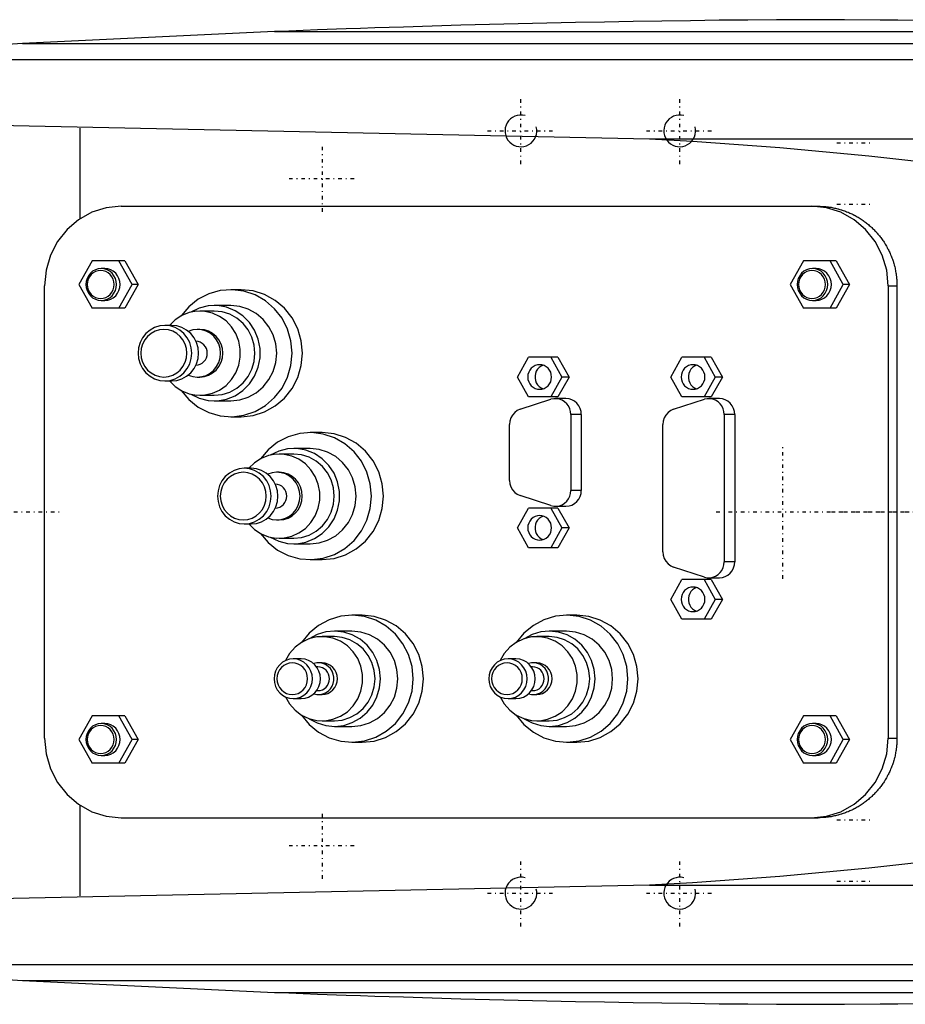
# Model space of a CAD drawing. Extents: x -502 to 174, y -90 to 90.
# Tile 2 of 4: x -363 to -252, y -62 to 62. Entities that reach past the tile are written whole.
import ezdxf

# ---------------------------------------------------------------- set-up
doc = ezdxf.new("R2010")
doc.units = 0
doc.linetypes.add('CENTER', pattern=[1.5, 0.45, -0.5, 0.05, -0.5])
for name, color, linetype in [('AM_0', 7, 'CONTINUOUS'), ('AM_10', 7, 'CONTINUOUS'), ('AM_7', 7, 'CENTER')]:
    doc.layers.add(name, color=color, linetype=linetype)

msp = doc.modelspace()

# ---------------------------------------------------------------- linework, layer by layer
at = {"layer": 'AM_0', "color": 7, "linetype": 'CONTINUOUS'}
for p, q in [((-331.04, 60.5), (-362.76, 59)), ((-331.04, 60.5), (-185.14, 60.5)), ((-362.76, 59), (-394.4, 57)), ((-362.76, 59), (-152.3, 59)), ((-394.4, 57), (-142.93, 57)), ((-398.5, 49.39), (-283.81, 47)), ((-355.5, 36.95), (-355.5, 48.32)), ((-283.81, 47), (-246.87, 47)), ((-350.34, 38.5), (-262.55, 38.5)), ((-354, 31.65), (-355.67, 28.65)), ((-349.88, 31.65), (-354, 31.65)), ((-348.98, 28.65), (-350.65, 31.65)), ((-349.88, 31.65), (-348.2, 28.65)), ((-264.41, 31.65), (-266.08, 28.65)), ((-260.29, 31.65), (-264.41, 31.65)), ((-259.39, 28.65), (-261.06, 31.65)), ((-260.29, 31.65), (-258.61, 28.65)), ((-352.41, 30.65), (-352.86, 30.65)), ((-262.82, 30.65), (-263.27, 30.65)), ((-355.67, 28.65), (-354, 25.65)), ((-350.65, 25.65), (-348.98, 28.65)), ((-348.2, 28.65), (-349.88, 25.65)), ((-348.2, 28.65), (-348.98, 28.65)), ((-266.08, 28.65), (-264.41, 25.65)), ((-261.06, 25.65), (-259.39, 28.65)), ((-258.61, 28.65), (-260.29, 25.65)), ((-258.61, 28.65), (-259.39, 28.65)), ((-360, -28.5), (-360, 28.5)), ((-335.25, 28), (-336.55, 28)), ((-253.75, 28.5), (-252.64, 28.5)), ((-253.75, 28.5), (-253.75, -28.5)), ((-252.64, 28.5), (-252.64, -28.5)), ((-352.86, 26.65), (-352.41, 26.65)), ((-263.27, 26.65), (-262.82, 26.65)), ((-349.88, 25.65), (-354, 25.65)), ((-338.62, 25.3), (-340.44, 25.3)), ((-336.55, 26), (-338.62, 26)), ((-260.29, 25.65), (-264.41, 25.65)), ((-343.98, 23.5), (-344.84, 23.5)), ((-340.44, 23), (-340.72, 23)), ((-300.43, 17), (-299.03, 19.5)), ((-295.34, 19.5), (-299.03, 19.5)), ((-296.24, 19.5), (-294.85, 17)), ((-295.34, 19.5), (-293.94, 17)), ((-281.11, 17), (-279.71, 19.5)), ((-276.02, 19.5), (-279.71, 19.5)), ((-276.93, 19.5), (-275.53, 17)), ((-276.02, 19.5), (-274.62, 17)), ((-344.84, 16.5), (-343.98, 16.5)), ((-340.72, 17), (-340.44, 17)), ((-299.03, 14.5), (-300.43, 17)), ((-294.85, 17), (-296.24, 14.5)), ((-293.94, 17), (-295.34, 14.5)), ((-293.94, 17), (-294.85, 17)), ((-279.71, 14.5), (-281.11, 17)), ((-275.53, 17), (-276.93, 14.5)), ((-274.62, 17), (-276.02, 14.5)), ((-274.62, 17), (-275.53, 17)), ((-340.44, 14.7), (-338.62, 14.7)), ((-338.62, 14), (-336.55, 14)), ((-300.08, 12.94), (-296.21, 14.19)), ((-295.34, 14.5), (-299.03, 14.5)), ((-294.32, 14.28), (-295.64, 14.28)), ((-280.76, 12.94), (-276.89, 14.19)), ((-276.02, 14.5), (-279.71, 14.5)), ((-275, 14.28), (-276.32, 14.28)), ((-336.55, 12), (-335.25, 12)), ((-293.71, 12.28), (-293.71, 2.72)), ((-292.39, 12.28), (-293.71, 12.28)), ((-292.39, 12.28), (-292.39, 2.72)), ((-274.39, 12.28), (-274.39, -6.28)), ((-273.07, 12.28), (-274.39, 12.28)), ((-273.07, 12.28), (-273.07, -6.28)), ((-325.04, 10), (-326.55, 10)), ((-301.43, 3.97), (-301.43, 11.03)), ((-282.11, -5.03), (-282.11, 11.03)), ((-326.55, 8), (-328.62, 8)), ((-328.62, 7.3), (-330.44, 7.3)), ((-333.98, 5.5), (-334.84, 5.5)), ((-330.44, 5), (-330.72, 5)), ((-292.39, 2.72), (-293.71, 2.72)), ((-296.21, 0.81), (-300.08, 2.06)), ((-300.43, -2), (-299.03, 0.5)), ((-295.34, 0.5), (-299.03, 0.5)), ((-296.24, 0.5), (-294.85, -2)), ((-295.64, 0.72), (-294.32, 0.72)), ((-295.34, 0.5), (-293.94, -2)), ((-330.72, -1), (-330.44, -1)), ((-334.84, -1.5), (-333.98, -1.5)), ((-299.03, -4.5), (-300.43, -2)), ((-294.85, -2), (-296.24, -4.5)), ((-293.94, -2), (-295.34, -4.5)), ((-293.94, -2), (-294.85, -2)), ((-330.44, -3.3), (-328.62, -3.3)), ((-328.62, -4), (-326.55, -4)), ((-295.34, -4.5), (-299.03, -4.5)), ((-326.55, -6), (-325.04, -6)), ((-276.89, -8.19), (-280.76, -6.94)), ((-273.07, -6.28), (-274.39, -6.28)), ((-281.11, -11), (-279.71, -8.5)), ((-276.02, -8.5), (-279.71, -8.5)), ((-276.93, -8.5), (-275.53, -11)), ((-276.32, -8.28), (-275, -8.28)), ((-276.02, -8.5), (-274.62, -11)), ((-279.71, -13.5), (-281.11, -11)), ((-275.53, -11), (-276.93, -13.5)), ((-274.62, -11), (-276.02, -13.5)), ((-274.62, -11), (-275.53, -11)), ((-320, -13), (-321.29, -13)), ((-292.95, -13), (-294.25, -13)), ((-276.02, -13.5), (-279.71, -13.5)), ((-323.49, -15.7), (-325.05, -15.7)), ((-321.29, -15), (-323.49, -15)), ((-296.45, -15.7), (-298, -15.7)), ((-294.25, -15), (-296.45, -15)), ((-327.66, -18.5), (-328.67, -18.5)), ((-300.62, -18.5), (-301.62, -18.5)), ((-325.56, -19.5), (-325.73, -19.5)), ((-325.05, -19), (-325.49, -19)), ((-298.52, -19.5), (-298.68, -19.5)), ((-298, -19), (-298.44, -19)), ((-328.67, -23.5), (-327.66, -23.5)), ((-325.73, -22.5), (-325.56, -22.5)), ((-325.49, -23), (-325.05, -23)), ((-301.62, -23.5), (-300.62, -23.5)), ((-298.68, -22.5), (-298.52, -22.5)), ((-298.44, -23), (-298, -23)), ((-354, -25.65), (-355.67, -28.65)), ((-349.88, -25.65), (-354, -25.65)), ((-348.98, -28.65), (-350.65, -25.65)), ((-349.88, -25.65), (-348.2, -28.65)), ((-264.41, -25.65), (-266.08, -28.65)), ((-260.29, -25.65), (-264.41, -25.65)), ((-259.39, -28.65), (-261.06, -25.65)), ((-260.29, -25.65), (-258.61, -28.65)), ((-352.41, -26.65), (-352.86, -26.65)), ((-325.05, -26.3), (-323.49, -26.3)), ((-323.49, -27), (-321.29, -27)), ((-298, -26.3), (-296.45, -26.3)), ((-296.45, -27), (-294.25, -27)), ((-262.82, -26.65), (-263.27, -26.65)), ((-253.75, -28.5), (-252.64, -28.5)), ((-355.67, -28.65), (-354, -31.65)), ((-350.65, -31.65), (-348.98, -28.65)), ((-348.2, -28.65), (-349.88, -31.65)), ((-348.2, -28.65), (-348.98, -28.65)), ((-321.29, -29), (-320, -29)), ((-294.25, -29), (-292.95, -29)), ((-266.08, -28.65), (-264.41, -31.65)), ((-261.06, -31.65), (-259.39, -28.65)), ((-258.61, -28.65), (-260.29, -31.65)), ((-258.61, -28.65), (-259.39, -28.65)), ((-352.86, -30.65), (-352.41, -30.65)), ((-263.27, -30.65), (-262.82, -30.65)), ((-349.88, -31.65), (-354, -31.65)), ((-260.29, -31.65), (-264.41, -31.65)), ((-355.5, -48.32), (-355.5, -36.95)), ((-350.34, -38.5), (-262.55, -38.5)), ((-283.81, -47), (-398.5, -49.39)), ((-283.81, -47), (-246.87, -47)), ((-394.4, -57), (-362.76, -59)), ((-394.4, -57), (-142.93, -57)), ((-362.76, -59), (-152.3, -59)), ((-362.76, -59), (-331.04, -60.5)), ((-331.04, -60.5), (-185.14, -60.5))]:
    msp.add_line(p, q, dxfattribs=at)
for points in [[(-350.34, 38.5), (-352.23, 38.31), (-354.04, 37.74), (-355.71, 36.81), (-357.17, 35.57), (-358.37, 34.06), (-359.26, 32.33), (-359.81, 30.45), (-360, 28.5)], [(-253.75, 28.5), (-253.93, 30.45), (-254.48, 32.33), (-255.38, 34.06), (-256.58, 35.57), (-258.04, 36.81), (-259.71, 37.74), (-261.52, 38.31), (-263.41, 38.5)], [(-352.41, 26.65), (-352.03, 26.69), (-351.67, 26.8), (-351.34, 26.99), (-351.04, 27.24), (-350.8, 27.54), (-350.63, 27.88), (-350.52, 28.26), (-350.48, 28.65), (-350.52, 29.04), (-350.63, 29.42), (-350.8, 29.76), (-351.04, 30.06), (-351.34, 30.31), (-351.67, 30.5), (-352.03, 30.61), (-352.41, 30.65)], [(-262.82, 26.65), (-262.44, 26.69), (-262.08, 26.8), (-261.75, 26.99), (-261.45, 27.24), (-261.21, 27.54), (-261.04, 27.88), (-260.93, 28.26), (-260.89, 28.65), (-260.93, 29.04), (-261.04, 29.42), (-261.21, 29.76), (-261.45, 30.06), (-261.75, 30.31), (-262.08, 30.5), (-262.44, 30.61), (-262.82, 30.65)], [(-342.81, 15.3), (-341.82, 14.15), (-340.64, 13.21), (-339.3, 12.52), (-337.86, 12.12), (-336.37, 12), (-334.89, 12.19), (-333.47, 12.66), (-332.17, 13.41), (-331.02, 14.41), (-330.09, 15.61), (-329.4, 16.98), (-328.97, 18.46), (-328.83, 20), (-328.97, 21.54), (-329.4, 23.02), (-330.09, 24.39), (-331.02, 25.59), (-332.17, 26.59), (-333.47, 27.34), (-334.89, 27.81), (-336.37, 28), (-337.86, 27.88), (-339.3, 27.48), (-340.64, 26.79), (-341.82, 25.85), (-342.81, 24.7)], [(-335.25, 12), (-333.74, 12.15), (-332.29, 12.61), (-330.95, 13.35), (-329.78, 14.34), (-328.82, 15.56), (-328.11, 16.94), (-327.67, 18.44), (-327.52, 20), (-327.67, 21.56), (-328.11, 23.06), (-328.82, 24.44), (-329.78, 25.66), (-330.95, 26.65), (-332.29, 27.39), (-333.74, 27.85), (-335.25, 28)], [(-344.28, 16.5), (-343.56, 15.8), (-342.72, 15.26), (-341.79, 14.89), (-340.82, 14.71), (-339.83, 14.74), (-338.86, 14.96), (-337.95, 15.36), (-337.14, 15.94), (-336.45, 16.68), (-335.9, 17.53), (-335.53, 18.48), (-335.34, 19.49), (-335.34, 20.51), (-335.53, 21.52), (-335.9, 22.47), (-336.45, 23.32), (-337.14, 24.06), (-337.95, 24.64), (-338.86, 25.04), (-339.83, 25.26), (-340.82, 25.29), (-341.79, 25.11), (-342.72, 24.74), (-343.56, 24.2), (-344.28, 23.5)], [(-341.57, 14.83), (-340.51, 14.33), (-339.39, 14.05), (-338.23, 14.01), (-337.08, 14.22), (-336, 14.65), (-335.03, 15.29), (-334.19, 16.13), (-333.54, 17.12), (-333.09, 18.22), (-332.86, 19.4), (-332.86, 20.6), (-333.09, 21.78), (-333.54, 22.88), (-334.19, 23.87), (-335.03, 24.71), (-336, 25.35), (-337.08, 25.78), (-338.23, 25.99), (-339.39, 25.95), (-340.51, 25.67), (-341.57, 25.17)], [(-338.62, 14.7), (-337.62, 14.8), (-336.66, 15.1), (-335.78, 15.59), (-335, 16.25), (-334.37, 17.06), (-333.89, 17.97), (-333.6, 18.97), (-333.5, 20), (-333.6, 21.03), (-333.89, 22.03), (-334.37, 22.94), (-335, 23.75), (-335.78, 24.41), (-336.66, 24.9), (-337.62, 25.2), (-338.62, 25.3)], [(-336.55, 14), (-335.42, 14.12), (-334.34, 14.46), (-333.33, 15.01), (-332.45, 15.76), (-331.73, 16.67), (-331.2, 17.7), (-330.87, 18.83), (-330.76, 20), (-330.87, 21.17), (-331.2, 22.3), (-331.73, 23.33), (-332.45, 24.24), (-333.33, 24.99), (-334.34, 25.54), (-335.42, 25.88), (-336.55, 26)], [(-343.98, 16.5), (-343.32, 16.57), (-342.69, 16.77), (-342.1, 17.09), (-341.59, 17.53), (-341.17, 18.06), (-340.86, 18.66), (-340.67, 19.32), (-340.6, 20), (-340.67, 20.68), (-340.86, 21.34), (-341.17, 21.94), (-341.59, 22.47), (-342.1, 22.91), (-342.69, 23.23), (-343.32, 23.43), (-343.98, 23.5)], [(-341.89, 17.25), (-341.34, 17.07), (-340.77, 17), (-340.2, 17.05), (-339.65, 17.21), (-339.14, 17.49), (-338.69, 17.86), (-338.32, 18.32), (-338.05, 18.84), (-337.88, 19.41), (-337.82, 20), (-337.88, 20.59), (-338.05, 21.16), (-338.32, 21.68), (-338.69, 22.14), (-339.14, 22.51), (-339.65, 22.79), (-340.2, 22.95), (-340.77, 23), (-341.34, 22.93), (-341.89, 22.75)], [(-340.44, 17), (-339.87, 17.06), (-339.33, 17.23), (-338.83, 17.51), (-338.39, 17.88), (-338.03, 18.33), (-337.76, 18.85), (-337.59, 19.41), (-337.54, 20), (-337.59, 20.59), (-337.76, 21.15), (-338.03, 21.67), (-338.39, 22.12), (-338.83, 22.49), (-339.33, 22.77), (-339.87, 22.94), (-340.44, 23)], [(-340.93, 18.5), (-340.65, 18.53), (-340.38, 18.62), (-340.13, 18.76), (-339.92, 18.95), (-339.74, 19.18), (-339.61, 19.43), (-339.53, 19.71), (-339.5, 20), (-339.53, 20.29), (-339.61, 20.57), (-339.74, 20.82), (-339.92, 21.05), (-340.13, 21.24), (-340.38, 21.38), (-340.65, 21.47), (-340.93, 21.5)], [(-297.18, 18.48), (-297.45, 18.36), (-297.69, 18.19), (-297.9, 17.98), (-298.06, 17.72), (-298.17, 17.45), (-298.22, 17.15), (-298.22, 16.85), (-298.17, 16.55), (-298.06, 16.28), (-297.9, 16.02), (-297.69, 15.81), (-297.45, 15.64), (-297.18, 15.52)], [(-277.87, 18.48), (-278.13, 18.36), (-278.37, 18.19), (-278.58, 17.98), (-278.74, 17.72), (-278.85, 17.45), (-278.9, 17.15), (-278.9, 16.85), (-278.85, 16.55), (-278.74, 16.28), (-278.58, 16.02), (-278.37, 15.81), (-278.13, 15.64), (-277.87, 15.52)], [(-293.71, 12.28), (-293.74, 12.65), (-293.84, 13.01), (-294, 13.35), (-294.22, 13.64), (-294.49, 13.89), (-294.8, 14.08), (-295.14, 14.21), (-295.5, 14.27), (-295.86, 14.27), (-296.21, 14.19)], [(-292.39, 12.28), (-292.42, 12.67), (-292.53, 13.04), (-292.71, 13.39), (-292.95, 13.69), (-293.24, 13.94), (-293.58, 14.13), (-293.94, 14.24), (-294.32, 14.28)], [(-274.39, 12.28), (-274.42, 12.65), (-274.52, 13.01), (-274.68, 13.35), (-274.9, 13.64), (-275.17, 13.89), (-275.48, 14.08), (-275.82, 14.21), (-276.18, 14.27), (-276.54, 14.27), (-276.89, 14.19)], [(-273.07, 12.28), (-273.1, 12.67), (-273.21, 13.04), (-273.39, 13.39), (-273.63, 13.69), (-273.93, 13.94), (-274.26, 14.13), (-274.62, 14.24), (-275, 14.28)], [(-300.08, 12.94), (-300.45, 12.77), (-300.78, 12.53), (-301.06, 12.21), (-301.26, 11.85), (-301.39, 11.45), (-301.43, 11.03)], [(-280.76, 12.94), (-281.13, 12.77), (-281.46, 12.53), (-281.74, 12.21), (-281.94, 11.85), (-282.07, 11.45), (-282.11, 11.03)], [(-332.81, -2.7), (-331.82, -3.85), (-330.64, -4.79), (-329.3, -5.48), (-327.86, -5.88), (-326.37, -6), (-324.89, -5.81), (-323.47, -5.34), (-322.17, -4.59), (-321.02, -3.59), (-320.09, -2.39), (-319.4, -1.02), (-318.97, 0.46), (-318.83, 2), (-318.97, 3.54), (-319.4, 5.02), (-320.09, 6.39), (-321.02, 7.59), (-322.17, 8.59), (-323.47, 9.34), (-324.89, 9.81), (-326.37, 10), (-327.86, 9.88), (-329.3, 9.48), (-330.64, 8.79), (-331.82, 7.85), (-332.81, 6.7)], [(-325.04, -6), (-323.53, -5.85), (-322.08, -5.39), (-320.75, -4.65), (-319.58, -3.66), (-318.62, -2.44), (-317.9, -1.06), (-317.46, 0.44), (-317.31, 2), (-317.46, 3.56), (-317.9, 5.06), (-318.62, 6.44), (-319.58, 7.66), (-320.75, 8.65), (-322.08, 9.39), (-323.53, 9.85), (-325.04, 10)], [(-331.57, -3.17), (-330.51, -3.67), (-329.39, -3.95), (-328.23, -3.99), (-327.08, -3.78), (-326, -3.35), (-325.03, -2.71), (-324.19, -1.87), (-323.54, -0.88), (-323.09, 0.22), (-322.86, 1.4), (-322.86, 2.6), (-323.09, 3.78), (-323.54, 4.88), (-324.19, 5.87), (-325.03, 6.71), (-326, 7.35), (-327.08, 7.78), (-328.23, 7.99), (-329.39, 7.95), (-330.51, 7.67), (-331.57, 7.17)], [(-326.55, -4), (-325.42, -3.88), (-324.34, -3.54), (-323.33, -2.99), (-322.45, -2.24), (-321.73, -1.33), (-321.2, -0.3), (-320.87, 0.83), (-320.76, 2), (-320.87, 3.17), (-321.2, 4.3), (-321.73, 5.33), (-322.45, 6.24), (-323.33, 6.99), (-324.34, 7.54), (-325.42, 7.88), (-326.55, 8)], [(-334.28, -1.5), (-333.56, -2.2), (-332.72, -2.74), (-331.79, -3.11), (-330.82, -3.29), (-329.83, -3.26), (-328.86, -3.04), (-327.95, -2.64), (-327.14, -2.06), (-326.45, -1.32), (-325.9, -0.47), (-325.53, 0.48), (-325.34, 1.49), (-325.34, 2.51), (-325.53, 3.52), (-325.9, 4.47), (-326.45, 5.32), (-327.14, 6.06), (-327.95, 6.64), (-328.86, 7.04), (-329.83, 7.26), (-330.82, 7.29), (-331.79, 7.11), (-332.72, 6.74), (-333.56, 6.2), (-334.28, 5.5)], [(-328.62, -3.3), (-327.62, -3.2), (-326.66, -2.9), (-325.78, -2.41), (-325, -1.75), (-324.37, -0.94), (-323.89, -0.03), (-323.6, 0.97), (-323.5, 2), (-323.6, 3.03), (-323.89, 4.03), (-324.37, 4.94), (-325, 5.75), (-325.78, 6.41), (-326.66, 6.9), (-327.62, 7.2), (-328.62, 7.3)], [(-333.98, -1.5), (-333.32, -1.43), (-332.69, -1.23), (-332.1, -0.91), (-331.59, -0.47), (-331.17, 0.06), (-330.86, 0.66), (-330.67, 1.32), (-330.6, 2), (-330.67, 2.68), (-330.86, 3.34), (-331.17, 3.94), (-331.59, 4.47), (-332.1, 4.91), (-332.69, 5.23), (-333.32, 5.43), (-333.98, 5.5)], [(-331.89, -0.75), (-331.34, -0.93), (-330.77, -1), (-330.2, -0.95), (-329.65, -0.79), (-329.14, -0.51), (-328.69, -0.14), (-328.32, 0.32), (-328.05, 0.84), (-327.88, 1.41), (-327.82, 2), (-327.88, 2.59), (-328.05, 3.16), (-328.32, 3.68), (-328.69, 4.14), (-329.14, 4.51), (-329.65, 4.79), (-330.2, 4.95), (-330.77, 5), (-331.34, 4.93), (-331.89, 4.75)], [(-330.44, -1), (-329.87, -0.94), (-329.33, -0.77), (-328.83, -0.49), (-328.39, -0.12), (-328.03, 0.33), (-327.76, 0.85), (-327.59, 1.41), (-327.54, 2), (-327.59, 2.59), (-327.76, 3.15), (-328.03, 3.67), (-328.39, 4.12), (-328.83, 4.49), (-329.33, 4.77), (-329.87, 4.94), (-330.44, 5)], [(-301.43, 3.97), (-301.39, 3.55), (-301.26, 3.15), (-301.06, 2.79), (-300.78, 2.47), (-300.45, 2.23), (-300.08, 2.06)], [(-330.93, 0.5), (-330.65, 0.53), (-330.38, 0.62), (-330.13, 0.76), (-329.92, 0.95), (-329.74, 1.18), (-329.61, 1.43), (-329.53, 1.71), (-329.5, 2), (-329.53, 2.29), (-329.61, 2.57), (-329.74, 2.82), (-329.92, 3.05), (-330.13, 3.24), (-330.38, 3.38), (-330.65, 3.47), (-330.93, 3.5)], [(-296.21, 0.81), (-295.86, 0.73), (-295.5, 0.73), (-295.14, 0.79), (-294.8, 0.92), (-294.49, 1.11), (-294.22, 1.36), (-294, 1.65), (-293.84, 1.99), (-293.74, 2.35), (-293.71, 2.72)], [(-294.32, 0.72), (-293.94, 0.76), (-293.58, 0.87), (-293.24, 1.06), (-292.95, 1.31), (-292.71, 1.61), (-292.53, 1.96), (-292.42, 2.33), (-292.39, 2.72)], [(-297.18, -0.52), (-297.45, -0.64), (-297.69, -0.81), (-297.9, -1.02), (-298.06, -1.28), (-298.17, -1.55), (-298.22, -1.85), (-298.22, -2.15), (-298.17, -2.45), (-298.06, -2.72), (-297.9, -2.98), (-297.69, -3.19), (-297.45, -3.36), (-297.18, -3.48)], [(-282.11, -5.03), (-282.07, -5.45), (-281.94, -5.85), (-281.74, -6.21), (-281.46, -6.53), (-281.13, -6.77), (-280.76, -6.94)], [(-276.89, -8.19), (-276.54, -8.27), (-276.18, -8.27), (-275.82, -8.21), (-275.48, -8.08), (-275.17, -7.89), (-274.9, -7.64), (-274.68, -7.35), (-274.52, -7.01), (-274.42, -6.65), (-274.39, -6.28)], [(-275, -8.28), (-274.62, -8.24), (-274.26, -8.13), (-273.93, -7.94), (-273.63, -7.69), (-273.39, -7.39), (-273.21, -7.04), (-273.1, -6.67), (-273.07, -6.28)], [(-277.87, -9.52), (-278.13, -9.64), (-278.37, -9.81), (-278.58, -10.02), (-278.74, -10.28), (-278.85, -10.55), (-278.9, -10.85), (-278.9, -11.15), (-278.85, -11.45), (-278.74, -11.72), (-278.58, -11.98), (-278.37, -12.19), (-278.13, -12.36), (-277.87, -12.48)], [(-327.63, -25.57), (-326.66, -26.76), (-325.48, -27.72), (-324.14, -28.44), (-322.7, -28.87), (-321.2, -29), (-319.71, -28.83), (-318.27, -28.36), (-316.95, -27.62), (-315.8, -26.62), (-314.85, -25.41), (-314.15, -24.04), (-313.71, -22.55), (-313.57, -21), (-313.71, -19.45), (-314.15, -17.96), (-314.85, -16.59), (-315.8, -15.38), (-316.95, -14.38), (-318.27, -13.64), (-319.71, -13.17), (-321.2, -13), (-322.7, -13.13), (-324.14, -13.56), (-325.48, -14.28), (-326.66, -15.24), (-327.63, -16.43)], [(-320, -29), (-318.49, -28.85), (-317.04, -28.39), (-315.71, -27.65), (-314.54, -26.66), (-313.57, -25.44), (-312.86, -24.06), (-312.42, -22.56), (-312.27, -21), (-312.42, -19.44), (-312.86, -17.94), (-313.57, -16.56), (-314.54, -15.34), (-315.71, -14.35), (-317.04, -13.61), (-318.49, -13.15), (-320, -13)], [(-300.59, -25.57), (-299.61, -26.76), (-298.43, -27.72), (-297.1, -28.44), (-295.65, -28.87), (-294.16, -29), (-292.66, -28.83), (-291.23, -28.36), (-289.91, -27.62), (-288.75, -26.62), (-287.8, -25.41), (-287.1, -24.04), (-286.67, -22.55), (-286.52, -21), (-286.67, -19.45), (-287.1, -17.96), (-287.8, -16.59), (-288.75, -15.38), (-289.91, -14.38), (-291.23, -13.64), (-292.66, -13.17), (-294.16, -13), (-295.65, -13.13), (-297.1, -13.56), (-298.43, -14.28), (-299.61, -15.24), (-300.59, -16.43)], [(-292.95, -29), (-291.45, -28.85), (-290, -28.39), (-288.66, -27.65), (-287.49, -26.66), (-286.53, -25.44), (-285.81, -24.06), (-285.38, -22.56), (-285.23, -21), (-285.38, -19.44), (-285.81, -17.94), (-286.53, -16.56), (-287.49, -15.34), (-288.66, -14.35), (-290, -13.61), (-291.45, -13.15), (-292.95, -13)], [(-329.67, -23.28), (-329.14, -24.18), (-328.45, -24.96), (-327.62, -25.58), (-326.69, -26.02), (-325.7, -26.26), (-324.68, -26.29), (-323.67, -26.11), (-322.72, -25.72), (-321.86, -25.15), (-321.13, -24.41), (-320.55, -23.54), (-320.16, -22.57), (-319.95, -21.53), (-319.95, -20.47), (-320.16, -19.43), (-320.55, -18.46), (-321.13, -17.59), (-321.86, -16.85), (-322.72, -16.28), (-323.67, -15.89), (-324.68, -15.71), (-325.7, -15.74), (-326.69, -15.98), (-327.62, -16.42), (-328.45, -17.04), (-329.14, -17.82), (-329.67, -18.72)], [(-326.65, -26.03), (-325.64, -26.57), (-324.56, -26.9), (-323.44, -27), (-322.31, -26.87), (-321.24, -26.53), (-320.24, -25.97), (-319.38, -25.22), (-318.66, -24.31), (-318.13, -23.28), (-317.81, -22.16), (-317.7, -21), (-317.81, -19.84), (-318.13, -18.72), (-318.66, -17.69), (-319.38, -16.78), (-320.24, -16.03), (-321.24, -15.47), (-322.31, -15.13), (-323.44, -15), (-324.56, -15.1), (-325.64, -15.43), (-326.65, -15.97)], [(-323.49, -26.3), (-322.5, -26.2), (-321.53, -25.9), (-320.65, -25.41), (-319.87, -24.75), (-319.24, -23.94), (-318.76, -23.03), (-318.47, -22.03), (-318.37, -21), (-318.47, -19.97), (-318.76, -18.97), (-319.24, -18.06), (-319.87, -17.25), (-320.65, -16.59), (-321.53, -16.1), (-322.5, -15.8), (-323.49, -15.7)], [(-321.29, -27), (-320.16, -26.88), (-319.08, -26.54), (-318.07, -25.99), (-317.2, -25.24), (-316.48, -24.33), (-315.94, -23.3), (-315.61, -22.17), (-315.5, -21), (-315.61, -19.83), (-315.94, -18.7), (-316.48, -17.67), (-317.2, -16.76), (-318.07, -16.01), (-319.08, -15.46), (-320.16, -15.12), (-321.29, -15)], [(-302.62, -23.28), (-302.1, -24.18), (-301.4, -24.96), (-300.58, -25.58), (-299.65, -26.02), (-298.65, -26.26), (-297.63, -26.29), (-296.63, -26.11), (-295.67, -25.72), (-294.82, -25.15), (-294.08, -24.41), (-293.51, -23.54), (-293.11, -22.57), (-292.91, -21.53), (-292.91, -20.47), (-293.11, -19.43), (-293.51, -18.46), (-294.08, -17.59), (-294.82, -16.85), (-295.67, -16.28), (-296.63, -15.89), (-297.63, -15.71), (-298.65, -15.74), (-299.65, -15.98), (-300.58, -16.42), (-301.4, -17.04), (-302.1, -17.82), (-302.62, -18.72)], [(-299.6, -26.03), (-298.6, -26.57), (-297.51, -26.9), (-296.39, -27), (-295.27, -26.87), (-294.19, -26.53), (-293.2, -25.97), (-292.33, -25.22), (-291.62, -24.31), (-291.09, -23.28), (-290.76, -22.16), (-290.65, -21), (-290.76, -19.84), (-291.09, -18.72), (-291.62, -17.69), (-292.33, -16.78), (-293.2, -16.03), (-294.19, -15.47), (-295.27, -15.13), (-296.39, -15), (-297.51, -15.1), (-298.6, -15.43), (-299.6, -15.97)], [(-296.45, -26.3), (-295.45, -26.2), (-294.49, -25.9), (-293.6, -25.41), (-292.83, -24.75), (-292.19, -23.94), (-291.72, -23.03), (-291.43, -22.03), (-291.33, -21), (-291.43, -19.97), (-291.72, -18.97), (-292.19, -18.06), (-292.83, -17.25), (-293.6, -16.59), (-294.49, -16.1), (-295.45, -15.8), (-296.45, -15.7)], [(-294.25, -27), (-293.12, -26.88), (-292.03, -26.54), (-291.03, -25.99), (-290.15, -25.24), (-289.43, -24.33), (-288.89, -23.3), (-288.56, -22.17), (-288.45, -21), (-288.56, -19.83), (-288.89, -18.7), (-289.43, -17.67), (-290.15, -16.76), (-291.03, -16.01), (-292.03, -15.46), (-293.12, -15.12), (-294.25, -15)], [(-327.66, -23.5), (-327.19, -23.45), (-326.74, -23.31), (-326.32, -23.08), (-325.95, -22.77), (-325.65, -22.39), (-325.43, -21.96), (-325.29, -21.49), (-325.25, -21), (-325.29, -20.51), (-325.43, -20.04), (-325.65, -19.61), (-325.95, -19.23), (-326.32, -18.92), (-326.74, -18.69), (-327.19, -18.55), (-327.66, -18.5)], [(-300.62, -23.5), (-300.14, -23.45), (-299.69, -23.31), (-299.27, -23.08), (-298.91, -22.77), (-298.61, -22.39), (-298.38, -21.96), (-298.25, -21.49), (-298.2, -21), (-298.25, -20.51), (-298.38, -20.04), (-298.61, -19.61), (-298.91, -19.23), (-299.27, -18.92), (-299.69, -18.69), (-300.14, -18.55), (-300.62, -18.5)], [(-326.09, -22.9), (-325.72, -22.99), (-325.33, -22.99), (-324.96, -22.92), (-324.6, -22.78), (-324.28, -22.56), (-324, -22.28), (-323.79, -21.95), (-323.64, -21.59), (-323.56, -21.2), (-323.56, -20.8), (-323.64, -20.41), (-323.79, -20.05), (-324, -19.72), (-324.28, -19.44), (-324.6, -19.22), (-324.96, -19.08), (-325.33, -19.01), (-325.72, -19.01), (-326.09, -19.1)], [(-325.56, -22.5), (-325.28, -22.47), (-325.01, -22.39), (-324.76, -22.25), (-324.54, -22.06), (-324.36, -21.83), (-324.23, -21.57), (-324.14, -21.29), (-324.12, -21), (-324.14, -20.71), (-324.23, -20.43), (-324.36, -20.17), (-324.54, -19.94), (-324.76, -19.75), (-325.01, -19.61), (-325.28, -19.53), (-325.56, -19.5)], [(-325.05, -23), (-324.67, -22.96), (-324.31, -22.85), (-323.97, -22.66), (-323.68, -22.41), (-323.44, -22.11), (-323.26, -21.77), (-323.15, -21.39), (-323.12, -21), (-323.15, -20.61), (-323.26, -20.23), (-323.44, -19.89), (-323.68, -19.59), (-323.97, -19.34), (-324.31, -19.15), (-324.67, -19.04), (-325.05, -19)], [(-299.05, -22.9), (-298.67, -22.99), (-298.29, -22.99), (-297.91, -22.92), (-297.55, -22.78), (-297.23, -22.56), (-296.96, -22.28), (-296.74, -21.95), (-296.59, -21.59), (-296.52, -21.2), (-296.52, -20.8), (-296.59, -20.41), (-296.74, -20.05), (-296.96, -19.72), (-297.23, -19.44), (-297.55, -19.22), (-297.91, -19.08), (-298.29, -19.01), (-298.67, -19.01), (-299.05, -19.1)], [(-298.52, -22.5), (-298.24, -22.47), (-297.96, -22.39), (-297.71, -22.25), (-297.49, -22.06), (-297.31, -21.83), (-297.18, -21.57), (-297.1, -21.29), (-297.07, -21), (-297.1, -20.71), (-297.18, -20.43), (-297.31, -20.17), (-297.49, -19.94), (-297.71, -19.75), (-297.96, -19.61), (-298.24, -19.53), (-298.52, -19.5)], [(-298, -23), (-297.62, -22.96), (-297.26, -22.85), (-296.93, -22.66), (-296.64, -22.41), (-296.39, -22.11), (-296.22, -21.77), (-296.11, -21.39), (-296.07, -21), (-296.11, -20.61), (-296.22, -20.23), (-296.39, -19.89), (-296.64, -19.59), (-296.93, -19.34), (-297.26, -19.15), (-297.62, -19.04), (-298, -19)], [(-352.41, -30.65), (-352.03, -30.61), (-351.67, -30.5), (-351.34, -30.31), (-351.04, -30.06), (-350.8, -29.76), (-350.63, -29.42), (-350.52, -29.04), (-350.48, -28.65), (-350.52, -28.26), (-350.63, -27.88), (-350.8, -27.54), (-351.04, -27.24), (-351.34, -26.99), (-351.67, -26.8), (-352.03, -26.69), (-352.41, -26.65)], [(-262.82, -30.65), (-262.44, -30.61), (-262.08, -30.5), (-261.75, -30.31), (-261.45, -30.06), (-261.21, -29.76), (-261.04, -29.42), (-260.93, -29.04), (-260.89, -28.65), (-260.93, -28.26), (-261.04, -27.88), (-261.21, -27.54), (-261.45, -27.24), (-261.75, -26.99), (-262.08, -26.8), (-262.44, -26.69), (-262.82, -26.65)], [(-360, -28.5), (-359.81, -30.45), (-359.26, -32.33), (-358.37, -34.06), (-357.17, -35.57), (-355.71, -36.81), (-354.04, -37.74), (-352.23, -38.31), (-350.34, -38.5)], [(-263.41, -38.5), (-261.52, -38.31), (-259.71, -37.74), (-258.04, -36.81), (-256.58, -35.57), (-255.38, -34.06), (-254.48, -32.33), (-253.93, -30.45), (-253.75, -28.5)]]:
    msp.add_lwpolyline(points, dxfattribs=at)
for points in [[(-352.86, 30.65), (-353.24, 30.61), (-353.6, 30.5), (-353.94, 30.31), (-354.23, 30.06), (-354.47, 29.76), (-354.65, 29.42), (-354.76, 29.04), (-354.8, 28.65), (-354.76, 28.26), (-354.65, 27.88), (-354.47, 27.54), (-354.23, 27.24), (-353.94, 26.99), (-353.6, 26.8), (-353.24, 26.69), (-352.86, 26.65), (-352.49, 26.69), (-352.12, 26.8), (-351.79, 26.99), (-351.5, 27.24), (-351.26, 27.54), (-351.08, 27.88), (-350.97, 28.26), (-350.93, 28.65), (-350.97, 29.04), (-351.08, 29.42), (-351.26, 29.76), (-351.5, 30.06), (-351.79, 30.31), (-352.12, 30.5), (-352.49, 30.61)], [(-352.93, 26.9), (-352.6, 26.93), (-352.28, 27.03), (-351.99, 27.19), (-351.73, 27.41), (-351.52, 27.68), (-351.37, 27.98), (-351.27, 28.31), (-351.24, 28.65), (-351.27, 28.99), (-351.37, 29.32), (-351.52, 29.62), (-351.73, 29.89), (-351.99, 30.11), (-352.28, 30.27), (-352.6, 30.37), (-352.93, 30.4), (-353.26, 30.37), (-353.58, 30.27), (-353.87, 30.11), (-354.12, 29.89), (-354.33, 29.62), (-354.49, 29.32), (-354.59, 28.99), (-354.62, 28.65), (-354.59, 28.31), (-354.49, 27.98), (-354.33, 27.68), (-354.12, 27.41), (-353.87, 27.19), (-353.58, 27.03), (-353.26, 26.93)], [(-263.27, 30.65), (-263.65, 30.61), (-264.01, 30.5), (-264.35, 30.31), (-264.64, 30.06), (-264.88, 29.76), (-265.06, 29.42), (-265.17, 29.04), (-265.21, 28.65), (-265.17, 28.26), (-265.06, 27.88), (-264.88, 27.54), (-264.64, 27.24), (-264.35, 26.99), (-264.01, 26.8), (-263.65, 26.69), (-263.27, 26.65), (-262.9, 26.69), (-262.53, 26.8), (-262.2, 26.99), (-261.91, 27.24), (-261.67, 27.54), (-261.49, 27.88), (-261.38, 28.26), (-261.34, 28.65), (-261.38, 29.04), (-261.49, 29.42), (-261.67, 29.76), (-261.91, 30.06), (-262.2, 30.31), (-262.53, 30.5), (-262.9, 30.61)], [(-263.34, 26.9), (-263.01, 26.93), (-262.69, 27.03), (-262.4, 27.19), (-262.14, 27.41), (-261.93, 27.68), (-261.78, 27.98), (-261.68, 28.31), (-261.65, 28.65), (-261.68, 28.99), (-261.78, 29.32), (-261.93, 29.62), (-262.14, 29.89), (-262.4, 30.11), (-262.69, 30.27), (-263.01, 30.37), (-263.34, 30.4), (-263.67, 30.37), (-263.99, 30.27), (-264.28, 30.11), (-264.53, 29.89), (-264.74, 29.62), (-264.9, 29.32), (-265, 28.99), (-265.03, 28.65), (-265, 28.31), (-264.9, 27.98), (-264.74, 27.68), (-264.53, 27.41), (-264.28, 27.19), (-263.99, 27.03), (-263.67, 26.93)], [(-344.84, 23.5), (-345.49, 23.43), (-346.13, 23.23), (-346.71, 22.91), (-347.23, 22.47), (-347.65, 21.94), (-347.96, 21.34), (-348.15, 20.68), (-348.22, 20), (-348.15, 19.32), (-347.96, 18.66), (-347.65, 18.06), (-347.23, 17.53), (-346.71, 17.09), (-346.13, 16.77), (-345.49, 16.57), (-344.84, 16.5), (-344.18, 16.57), (-343.54, 16.77), (-342.96, 17.09), (-342.44, 17.53), (-342.02, 18.06), (-341.71, 18.66), (-341.52, 19.32), (-341.45, 20), (-341.52, 20.68), (-341.71, 21.34), (-342.02, 21.94), (-342.44, 22.47), (-342.96, 22.91), (-343.54, 23.23), (-344.18, 23.43)], [(-344.96, 17), (-344.4, 17.06), (-343.86, 17.23), (-343.35, 17.51), (-342.92, 17.88), (-342.56, 18.33), (-342.29, 18.85), (-342.12, 19.41), (-342.07, 20), (-342.12, 20.59), (-342.29, 21.15), (-342.56, 21.67), (-342.92, 22.12), (-343.35, 22.49), (-343.86, 22.77), (-344.4, 22.94), (-344.96, 23), (-345.53, 22.94), (-346.07, 22.77), (-346.57, 22.49), (-347.01, 22.12), (-347.37, 21.67), (-347.64, 21.15), (-347.81, 20.59), (-347.86, 20), (-347.81, 19.41), (-347.64, 18.85), (-347.37, 18.33), (-347.01, 17.88), (-346.57, 17.51), (-346.07, 17.23), (-345.53, 17.06)], [(-297.64, 18.55), (-297.93, 18.52), (-298.21, 18.43), (-298.47, 18.29), (-298.7, 18.1), (-298.88, 17.86), (-299.02, 17.59), (-299.11, 17.3), (-299.13, 17), (-299.11, 16.7), (-299.02, 16.41), (-298.88, 16.14), (-298.7, 15.9), (-298.47, 15.71), (-298.21, 15.57), (-297.93, 15.48), (-297.64, 15.45), (-297.35, 15.48), (-297.06, 15.57), (-296.81, 15.71), (-296.58, 15.9), (-296.39, 16.14), (-296.25, 16.41), (-296.17, 16.7), (-296.14, 17), (-296.17, 17.3), (-296.25, 17.59), (-296.39, 17.86), (-296.58, 18.1), (-296.81, 18.29), (-297.06, 18.43), (-297.35, 18.52)], [(-278.32, 18.55), (-278.61, 18.52), (-278.89, 18.43), (-279.15, 18.29), (-279.38, 18.1), (-279.56, 17.86), (-279.7, 17.59), (-279.79, 17.3), (-279.82, 17), (-279.79, 16.7), (-279.7, 16.41), (-279.56, 16.14), (-279.38, 15.9), (-279.15, 15.71), (-278.89, 15.57), (-278.61, 15.48), (-278.32, 15.45), (-278.03, 15.48), (-277.75, 15.57), (-277.49, 15.71), (-277.26, 15.9), (-277.07, 16.14), (-276.94, 16.41), (-276.85, 16.7), (-276.82, 17), (-276.85, 17.3), (-276.94, 17.59), (-277.07, 17.86), (-277.26, 18.1), (-277.49, 18.29), (-277.75, 18.43), (-278.03, 18.52)], [(-334.84, 5.5), (-335.49, 5.43), (-336.13, 5.23), (-336.71, 4.91), (-337.23, 4.47), (-337.65, 3.94), (-337.96, 3.34), (-338.15, 2.68), (-338.22, 2), (-338.15, 1.32), (-337.96, 0.66), (-337.65, 0.06), (-337.23, -0.47), (-336.71, -0.91), (-336.13, -1.23), (-335.49, -1.43), (-334.84, -1.5), (-334.18, -1.43), (-333.54, -1.23), (-332.96, -0.91), (-332.44, -0.47), (-332.02, 0.06), (-331.71, 0.66), (-331.52, 1.32), (-331.45, 2), (-331.52, 2.68), (-331.71, 3.34), (-332.02, 3.94), (-332.44, 4.47), (-332.96, 4.91), (-333.54, 5.23), (-334.18, 5.43)], [(-334.96, -1), (-334.4, -0.94), (-333.86, -0.77), (-333.35, -0.49), (-332.92, -0.12), (-332.56, 0.33), (-332.29, 0.85), (-332.12, 1.41), (-332.07, 2), (-332.12, 2.59), (-332.29, 3.15), (-332.56, 3.67), (-332.92, 4.12), (-333.35, 4.49), (-333.86, 4.77), (-334.4, 4.94), (-334.96, 5), (-335.53, 4.94), (-336.07, 4.77), (-336.57, 4.49), (-337.01, 4.12), (-337.37, 3.67), (-337.64, 3.15), (-337.81, 2.59), (-337.86, 2), (-337.81, 1.41), (-337.64, 0.85), (-337.37, 0.33), (-337.01, -0.12), (-336.57, -0.49), (-336.07, -0.77), (-335.53, -0.94)], [(-297.64, -0.45), (-297.93, -0.48), (-298.21, -0.57), (-298.47, -0.71), (-298.7, -0.9), (-298.88, -1.14), (-299.02, -1.41), (-299.11, -1.7), (-299.13, -2), (-299.11, -2.3), (-299.02, -2.59), (-298.88, -2.86), (-298.7, -3.1), (-298.47, -3.29), (-298.21, -3.43), (-297.93, -3.52), (-297.64, -3.55), (-297.35, -3.52), (-297.06, -3.43), (-296.81, -3.29), (-296.58, -3.1), (-296.39, -2.86), (-296.25, -2.59), (-296.17, -2.3), (-296.14, -2), (-296.17, -1.7), (-296.25, -1.41), (-296.39, -1.14), (-296.58, -0.9), (-296.81, -0.71), (-297.06, -0.57), (-297.35, -0.48)], [(-278.32, -9.45), (-278.61, -9.48), (-278.89, -9.57), (-279.15, -9.71), (-279.38, -9.9), (-279.56, -10.14), (-279.7, -10.41), (-279.79, -10.7), (-279.82, -11), (-279.79, -11.3), (-279.7, -11.59), (-279.56, -11.86), (-279.38, -12.1), (-279.15, -12.29), (-278.89, -12.43), (-278.61, -12.52), (-278.32, -12.55), (-278.03, -12.52), (-277.75, -12.43), (-277.49, -12.29), (-277.26, -12.1), (-277.07, -11.86), (-276.94, -11.59), (-276.85, -11.3), (-276.82, -11), (-276.85, -10.7), (-276.94, -10.41), (-277.07, -10.14), (-277.26, -9.9), (-277.49, -9.71), (-277.75, -9.57), (-278.03, -9.48)], [(-328.67, -18.5), (-329.14, -18.55), (-329.59, -18.69), (-330.01, -18.92), (-330.38, -19.23), (-330.68, -19.61), (-330.9, -20.04), (-331.04, -20.51), (-331.09, -21), (-331.04, -21.49), (-330.9, -21.96), (-330.68, -22.39), (-330.38, -22.77), (-330.01, -23.08), (-329.59, -23.31), (-329.14, -23.45), (-328.67, -23.5), (-328.2, -23.45), (-327.75, -23.31), (-327.33, -23.08), (-326.96, -22.77), (-326.66, -22.39), (-326.44, -21.96), (-326.3, -21.49), (-326.26, -21), (-326.3, -20.51), (-326.44, -20.04), (-326.66, -19.61), (-326.96, -19.23), (-327.33, -18.92), (-327.75, -18.69), (-328.2, -18.55)], [(-301.62, -18.5), (-302.1, -18.55), (-302.55, -18.69), (-302.97, -18.92), (-303.33, -19.23), (-303.63, -19.61), (-303.86, -20.04), (-303.99, -20.51), (-304.04, -21), (-303.99, -21.49), (-303.86, -21.96), (-303.63, -22.39), (-303.33, -22.77), (-302.97, -23.08), (-302.55, -23.31), (-302.1, -23.45), (-301.62, -23.5), (-301.15, -23.45), (-300.7, -23.31), (-300.28, -23.08), (-299.92, -22.77), (-299.62, -22.39), (-299.39, -21.96), (-299.26, -21.49), (-299.21, -21), (-299.26, -20.51), (-299.39, -20.04), (-299.62, -19.61), (-299.92, -19.23), (-300.28, -18.92), (-300.7, -18.69), (-301.15, -18.55)], [(-328.8, -23), (-328.42, -22.96), (-328.06, -22.85), (-327.73, -22.66), (-327.43, -22.41), (-327.19, -22.11), (-327.02, -21.77), (-326.91, -21.39), (-326.87, -21), (-326.91, -20.61), (-327.02, -20.23), (-327.19, -19.89), (-327.43, -19.59), (-327.73, -19.34), (-328.06, -19.15), (-328.42, -19.04), (-328.8, -19), (-329.18, -19.04), (-329.54, -19.15), (-329.87, -19.34), (-330.17, -19.59), (-330.41, -19.89), (-330.58, -20.23), (-330.69, -20.61), (-330.73, -21), (-330.69, -21.39), (-330.58, -21.77), (-330.41, -22.11), (-330.17, -22.41), (-329.87, -22.66), (-329.54, -22.85), (-329.18, -22.96)], [(-301.75, -23), (-301.38, -22.96), (-301.01, -22.85), (-300.68, -22.66), (-300.39, -22.41), (-300.15, -22.11), (-299.97, -21.77), (-299.86, -21.39), (-299.82, -21), (-299.86, -20.61), (-299.97, -20.23), (-300.15, -19.89), (-300.39, -19.59), (-300.68, -19.34), (-301.01, -19.15), (-301.38, -19.04), (-301.75, -19), (-302.13, -19.04), (-302.49, -19.15), (-302.83, -19.34), (-303.12, -19.59), (-303.36, -19.89), (-303.54, -20.23), (-303.65, -20.61), (-303.69, -21), (-303.65, -21.39), (-303.54, -21.77), (-303.36, -22.11), (-303.12, -22.41), (-302.83, -22.66), (-302.49, -22.85), (-302.13, -22.96)], [(-352.86, -26.65), (-353.24, -26.69), (-353.6, -26.8), (-353.94, -26.99), (-354.23, -27.24), (-354.47, -27.54), (-354.65, -27.88), (-354.76, -28.26), (-354.8, -28.65), (-354.76, -29.04), (-354.65, -29.42), (-354.47, -29.76), (-354.23, -30.06), (-353.94, -30.31), (-353.6, -30.5), (-353.24, -30.61), (-352.86, -30.65), (-352.49, -30.61), (-352.12, -30.5), (-351.79, -30.31), (-351.5, -30.06), (-351.26, -29.76), (-351.08, -29.42), (-350.97, -29.04), (-350.93, -28.65), (-350.97, -28.26), (-351.08, -27.88), (-351.26, -27.54), (-351.5, -27.24), (-351.79, -26.99), (-352.12, -26.8), (-352.49, -26.69)], [(-352.93, -30.4), (-352.6, -30.37), (-352.28, -30.27), (-351.99, -30.11), (-351.73, -29.89), (-351.52, -29.62), (-351.37, -29.32), (-351.27, -28.99), (-351.24, -28.65), (-351.27, -28.31), (-351.37, -27.98), (-351.52, -27.68), (-351.73, -27.41), (-351.99, -27.19), (-352.28, -27.03), (-352.6, -26.93), (-352.93, -26.9), (-353.26, -26.93), (-353.58, -27.03), (-353.87, -27.19), (-354.12, -27.41), (-354.33, -27.68), (-354.49, -27.98), (-354.59, -28.31), (-354.62, -28.65), (-354.59, -28.99), (-354.49, -29.32), (-354.33, -29.62), (-354.12, -29.89), (-353.87, -30.11), (-353.58, -30.27), (-353.26, -30.37)], [(-263.27, -26.65), (-263.65, -26.69), (-264.01, -26.8), (-264.35, -26.99), (-264.64, -27.24), (-264.88, -27.54), (-265.06, -27.88), (-265.17, -28.26), (-265.21, -28.65), (-265.17, -29.04), (-265.06, -29.42), (-264.88, -29.76), (-264.64, -30.06), (-264.35, -30.31), (-264.01, -30.5), (-263.65, -30.61), (-263.27, -30.65), (-262.9, -30.61), (-262.53, -30.5), (-262.2, -30.31), (-261.91, -30.06), (-261.67, -29.76), (-261.49, -29.42), (-261.38, -29.04), (-261.34, -28.65), (-261.38, -28.26), (-261.49, -27.88), (-261.67, -27.54), (-261.91, -27.24), (-262.2, -26.99), (-262.53, -26.8), (-262.9, -26.69)], [(-263.34, -30.4), (-263.01, -30.37), (-262.69, -30.27), (-262.4, -30.11), (-262.14, -29.89), (-261.93, -29.62), (-261.78, -29.32), (-261.68, -28.99), (-261.65, -28.65), (-261.68, -28.31), (-261.78, -27.98), (-261.93, -27.68), (-262.14, -27.41), (-262.4, -27.19), (-262.69, -27.03), (-263.01, -26.93), (-263.34, -26.9), (-263.67, -26.93), (-263.99, -27.03), (-264.28, -27.19), (-264.53, -27.41), (-264.74, -27.68), (-264.9, -27.98), (-265, -28.31), (-265.03, -28.65), (-265, -28.99), (-264.9, -29.32), (-264.74, -29.62), (-264.53, -29.89), (-264.28, -30.11), (-263.99, -30.27), (-263.67, -30.37)]]:
    msp.add_lwpolyline(points, close=True, dxfattribs=at)
for points in [[(-266, 62, 0), (-267.81, 61.99, 0), (-271.42, 61.96, 0), (-275.04, 61.92, 0), (-276.84, 61.9, 0), (-278.65, 61.87, 0), (-282.26, 61.82, 0), (-285.88, 61.77, 0), (-289.49, 61.7, 0), (-293.11, 61.63, 0), (-296.72, 61.56, 0), (-298.53, 61.51, 0), (-300.33, 61.47, 0), (-303.95, 61.38, 0), (-307.56, 61.29, 0), (-311.17, 61.18, 0), (-314.79, 61.07, 0), (-318.4, 60.96, 0), (-320.21, 60.9, 0), (-322.01, 60.83, 0), (-325.62, 60.71, 0), (-329.24, 60.57, 0), (-331.04, 60.5, 0)], [(-185.14, 60.5, 0), (-187.39, 60.58, 0), (-191.88, 60.72, 0), (-196.37, 60.86, 0), (-198.61, 60.93, 0), (-200.86, 61, 0), (-205.35, 61.12, 0), (-209.84, 61.24, 0), (-214.33, 61.34, 0), (-218.83, 61.44, 0), (-223.32, 61.53, 0), (-225.56, 61.58, 0), (-227.81, 61.62, 0), (-232.3, 61.69, 0), (-236.8, 61.76, 0), (-241.29, 61.82, 0), (-245.78, 61.87, 0), (-250.27, 61.91, 0), (-252.52, 61.93, 0), (-254.77, 61.95, 0), (-259.26, 61.97, 0), (-263.75, 61.99, 0), (-266, 62, 0)], [(-283.81, 47, 0), (-278.39, 46.72, 0), (-267.37, 45.92, 0), (-256.16, 44.84, 0), (-250.5, 44.22, 0)], [(-262.55, 38.5, 0), (-262.48, 38.5, 0), (-262.35, 38.5, 0), (-262.21, 38.49, 0), (-262.14, 38.49, 0), (-262.07, 38.49, 0), (-261.93, 38.48, 0), (-261.79, 38.47, 0), (-261.65, 38.46, 0), (-261.5, 38.44, 0), (-261.36, 38.43, 0), (-261.29, 38.42, 0), (-261.22, 38.41, 0), (-261.08, 38.39, 0), (-260.94, 38.37, 0), (-260.8, 38.34, 0), (-260.65, 38.31, 0), (-260.51, 38.28, 0), (-260.44, 38.27, 0), (-260.37, 38.25, 0), (-260.23, 38.22, 0), (-260.09, 38.18, 0), (-260.02, 38.17, 0), (-259.95, 38.15, 0), (-259.81, 38.11, 0), (-259.67, 38.07, 0), (-259.6, 38.04, 0), (-259.53, 38.02, 0), (-259.39, 37.97, 0), (-259.25, 37.93, 0), (-259.11, 37.88, 0), (-258.97, 37.82, 0), (-258.84, 37.77, 0), (-258.77, 37.74, 0), (-258.7, 37.71, 0), (-258.57, 37.65, 0), (-258.43, 37.59, 0), (-258.3, 37.53, 0), (-258.17, 37.47, 0), (-258.04, 37.4, 0), (-257.97, 37.37, 0), (-257.91, 37.33, 0), (-257.78, 37.26, 0), (-257.65, 37.19, 0), (-257.53, 37.12, 0), (-257.4, 37.04, 0), (-257.28, 36.96, 0), (-257.22, 36.92, 0), (-257.16, 36.88, 0), (-257.03, 36.8, 0), (-256.91, 36.72, 0), (-256.8, 36.64, 0), (-256.68, 36.55, 0), (-256.56, 36.47, 0), (-256.51, 36.42, 0), (-256.45, 36.38, 0), (-256.34, 36.29, 0), (-256.23, 36.2, 0), (-256.12, 36.1, 0), (-256.01, 36.01, 0), (-255.91, 35.92, 0), (-255.86, 35.87, 0), (-255.8, 35.82, 0), (-255.7, 35.72, 0), (-255.6, 35.63, 0), (-255.55, 35.58, 0), (-255.5, 35.53, 0), (-255.41, 35.43, 0), (-255.31, 35.33, 0), (-255.26, 35.27, 0), (-255.22, 35.22, 0), (-255.12, 35.12, 0), (-255.03, 35.01, 0), (-254.94, 34.9, 0), (-254.85, 34.79, 0), (-254.76, 34.67, 0), (-254.71, 34.62, 0), (-254.67, 34.56, 0), (-254.58, 34.44, 0), (-254.5, 34.33, 0), (-254.42, 34.21, 0), (-254.33, 34.09, 0), (-254.25, 33.97, 0), (-254.21, 33.9, 0), (-254.17, 33.84, 0), (-254.1, 33.72, 0), (-254.02, 33.59, 0), (-253.95, 33.46, 0), (-253.88, 33.33, 0), (-253.81, 33.2, 0), (-253.77, 33.14, 0), (-253.74, 33.07, 0), (-253.67, 32.94, 0), (-253.61, 32.81, 0), (-253.54, 32.67, 0), (-253.48, 32.54, 0), (-253.43, 32.4, 0), (-253.4, 32.33, 0), (-253.37, 32.27, 0), (-253.31, 32.13, 0), (-253.26, 31.99, 0), (-253.21, 31.85, 0), (-253.16, 31.71, 0), (-253.12, 31.57, 0), (-253.09, 31.5, 0), (-253.07, 31.43, 0), (-253.03, 31.29, 0), (-252.99, 31.14, 0), (-252.97, 31.07, 0), (-252.95, 31, 0), (-252.92, 30.86, 0), (-252.88, 30.71, 0), (-252.87, 30.64, 0), (-252.85, 30.57, 0), (-252.82, 30.43, 0), (-252.8, 30.28, 0), (-252.77, 30.14, 0), (-252.75, 30, 0), (-252.73, 29.85, 0), (-252.72, 29.78, 0), (-252.71, 29.71, 0), (-252.69, 29.56, 0), (-252.68, 29.42, 0), (-252.67, 29.28, 0), (-252.66, 29.14, 0), (-252.65, 28.99, 0), (-252.65, 28.92, 0), (-252.64, 28.85, 0), (-252.64, 28.71, 0), (-252.64, 28.57, 0), (-252.64, 28.5, 0)], [(-252.64, -28.5, 0), (-252.64, -28.57, 0), (-252.64, -28.71, 0), (-252.64, -28.85, 0), (-252.65, -28.92, 0), (-252.65, -28.99, 0), (-252.66, -29.14, 0), (-252.67, -29.28, 0), (-252.68, -29.42, 0), (-252.69, -29.56, 0), (-252.71, -29.71, 0), (-252.72, -29.78, 0), (-252.73, -29.85, 0), (-252.75, -30, 0), (-252.77, -30.14, 0), (-252.8, -30.28, 0), (-252.82, -30.43, 0), (-252.85, -30.57, 0), (-252.87, -30.64, 0), (-252.88, -30.71, 0), (-252.92, -30.86, 0), (-252.95, -31, 0), (-252.97, -31.07, 0), (-252.99, -31.14, 0), (-253.03, -31.29, 0), (-253.07, -31.43, 0), (-253.09, -31.5, 0), (-253.12, -31.57, 0), (-253.16, -31.71, 0), (-253.21, -31.85, 0), (-253.26, -31.99, 0), (-253.31, -32.13, 0), (-253.37, -32.27, 0), (-253.4, -32.33, 0), (-253.43, -32.4, 0), (-253.48, -32.54, 0), (-253.54, -32.67, 0), (-253.61, -32.81, 0), (-253.67, -32.94, 0), (-253.74, -33.07, 0), (-253.77, -33.14, 0), (-253.81, -33.2, 0), (-253.88, -33.33, 0), (-253.95, -33.46, 0), (-254.02, -33.59, 0), (-254.1, -33.72, 0), (-254.17, -33.84, 0), (-254.21, -33.9, 0), (-254.25, -33.97, 0), (-254.33, -34.09, 0), (-254.42, -34.21, 0), (-254.5, -34.33, 0), (-254.58, -34.44, 0), (-254.67, -34.56, 0), (-254.71, -34.62, 0), (-254.76, -34.67, 0), (-254.85, -34.79, 0), (-254.94, -34.9, 0), (-255.03, -35.01, 0), (-255.12, -35.12, 0), (-255.22, -35.22, 0), (-255.26, -35.27, 0), (-255.31, -35.33, 0), (-255.41, -35.43, 0), (-255.5, -35.53, 0), (-255.55, -35.58, 0), (-255.6, -35.63, 0), (-255.7, -35.72, 0), (-255.8, -35.82, 0), (-255.86, -35.87, 0), (-255.91, -35.92, 0), (-256.01, -36.01, 0), (-256.12, -36.1, 0), (-256.23, -36.2, 0), (-256.34, -36.29, 0), (-256.45, -36.38, 0), (-256.51, -36.42, 0), (-256.56, -36.47, 0), (-256.68, -36.55, 0), (-256.8, -36.64, 0), (-256.91, -36.72, 0), (-257.03, -36.8, 0), (-257.16, -36.88, 0), (-257.22, -36.92, 0), (-257.28, -36.96, 0), (-257.4, -37.04, 0), (-257.53, -37.12, 0), (-257.65, -37.19, 0), (-257.78, -37.26, 0), (-257.91, -37.33, 0), (-257.97, -37.37, 0), (-258.04, -37.4, 0), (-258.17, -37.47, 0), (-258.3, -37.53, 0), (-258.43, -37.59, 0), (-258.57, -37.65, 0), (-258.7, -37.71, 0), (-258.77, -37.74, 0), (-258.84, -37.77, 0), (-258.97, -37.82, 0), (-259.11, -37.88, 0), (-259.25, -37.93, 0), (-259.39, -37.97, 0), (-259.53, -38.02, 0), (-259.6, -38.04, 0), (-259.67, -38.07, 0), (-259.81, -38.11, 0), (-259.95, -38.15, 0), (-260.02, -38.17, 0), (-260.09, -38.18, 0), (-260.23, -38.22, 0), (-260.37, -38.25, 0), (-260.44, -38.27, 0), (-260.51, -38.28, 0), (-260.65, -38.31, 0), (-260.8, -38.34, 0), (-260.94, -38.37, 0), (-261.08, -38.39, 0), (-261.22, -38.41, 0), (-261.29, -38.42, 0), (-261.36, -38.43, 0), (-261.5, -38.44, 0), (-261.65, -38.46, 0), (-261.79, -38.47, 0), (-261.93, -38.48, 0), (-262.07, -38.49, 0), (-262.14, -38.49, 0), (-262.21, -38.49, 0), (-262.35, -38.5, 0), (-262.48, -38.5, 0), (-262.55, -38.5, 0)], [(-250.5, -44.22, 0), (-256.16, -44.84, 0), (-267.37, -45.92, 0), (-278.39, -46.72, 0), (-283.81, -47, 0)], [(-331.04, -60.5, 0), (-329.24, -60.57, 0), (-325.62, -60.71, 0), (-322.01, -60.83, 0), (-320.21, -60.9, 0), (-318.4, -60.96, 0), (-314.79, -61.07, 0), (-311.17, -61.18, 0), (-307.56, -61.29, 0), (-303.95, -61.38, 0), (-300.33, -61.47, 0), (-298.53, -61.51, 0), (-296.72, -61.56, 0), (-293.11, -61.63, 0), (-289.49, -61.7, 0), (-285.88, -61.77, 0), (-282.26, -61.82, 0), (-278.65, -61.87, 0), (-276.84, -61.9, 0), (-275.04, -61.92, 0), (-271.42, -61.96, 0), (-267.81, -61.99, 0), (-266, -62, 0)], [(-266, -62, 0), (-263.75, -61.99, 0), (-259.26, -61.97, 0), (-254.77, -61.95, 0), (-252.52, -61.93, 0), (-250.27, -61.91, 0), (-245.78, -61.87, 0), (-241.29, -61.82, 0), (-236.8, -61.76, 0), (-232.3, -61.69, 0), (-227.81, -61.62, 0), (-225.56, -61.58, 0), (-223.32, -61.53, 0), (-218.83, -61.44, 0), (-214.33, -61.34, 0), (-209.84, -61.24, 0), (-205.35, -61.12, 0), (-200.86, -61, 0), (-198.61, -60.93, 0), (-196.37, -60.86, 0), (-191.88, -60.72, 0), (-187.39, -60.58, 0), (-185.14, -60.5, 0)]]:
    msp.add_polyline3d(points, dxfattribs=at)
at = {"layer": 'AM_10', "color": 7, "linetype": 'CONTINUOUS'}
for centre in [(-300, 48), (-280, 48), (-300, -48), (-280, -48)]:
    msp.add_arc(centre, 2, 75, 15, dxfattribs=at)
at = {"layer": 'AM_7', "color": 4, "linetype": 'CENTER'}
for p, q in [((-300, 43.8), (-300, 52.2)), ((-280, 43.8), (-280, 52.2)), ((-304.2, 48), (-295.8, 48)), ((-284.2, 48), (-275.8, 48)), ((-325, 37.8), (-325, 46.2)), ((-260.2, 46.5), (-255.8, 46.5)), ((-329.2, 42), (-320.8, 42)), ((-260.2, 38.75), (-255.8, 38.75)), ((-267, -8.4), (-267, 8.4)), ((-275.4, 0), (-141.2, 0)), ((-397.95, 0), (-358.05, 0)), ((-260.9, 0), (-139.1, 0)), ((-325, -46.2), (-325, -37.8)), ((-260.2, -38.75), (-255.8, -38.75)), ((-329.2, -42), (-320.8, -42)), ((-300, -52.2), (-300, -43.8)), ((-280, -52.2), (-280, -43.8)), ((-260.2, -46.5), (-255.8, -46.5)), ((-304.2, -48), (-295.8, -48)), ((-284.2, -48), (-275.8, -48))]:
    msp.add_line(p, q, dxfattribs=at)

doc.saveas('drawing.dxf')
